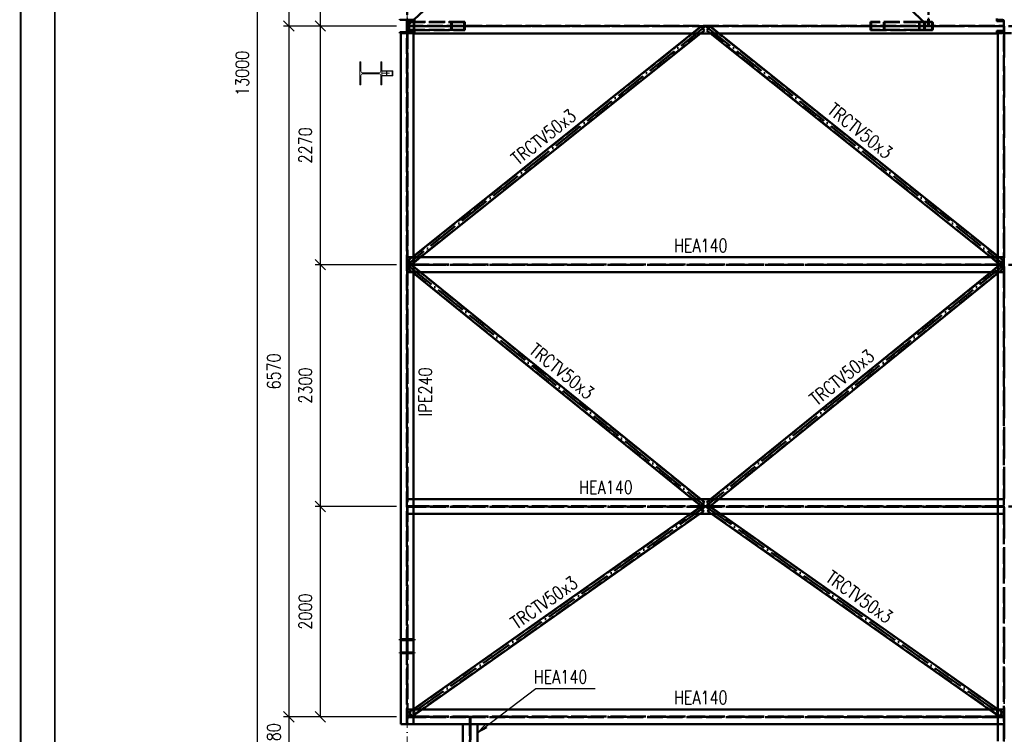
# Paper-space layout 'Layout1' of a CAD drawing. Extents: x -2 to 935, y -36 to 422.
# Tile 2 of 53: x 0 to 187, y 70 to 206. Entities that reach past the tile are written whole.
import ezdxf
from ezdxf.enums import TextEntityAlignment as Align

# ---------------------------------------------------------------- set-up
doc = ezdxf.new("R2010")
doc.units = 0
for name, pattern in [('ACAD_ISO02W100', [15, 12, -3]), ('ACAD_ISO04W100', [30.5, 24, -3, 0.5, -3]), ('HP_01_CER_B', [8, 5, -1, 1, -1])]:
    doc.linetypes.add(name, pattern=pattern)
doc.layers.get('0').update_dxf_attribs({"linetype": 'CONTINUOUS'})
doc.layers.get('DEFPOINTS').update_dxf_attribs({"color": 132, "linetype": 'CONTINUOUS'})
doc.layers.add('RAMECEK_HP', color=251, linetype='CONTINUOUS')
for name, color, linetype, lineweight in [('SS_1.ET-HALA_TaO-RASTR', 7, 'HP_01_CER_B', 13), ('SS_1.ET-HALA_TaO-SLOUP', 9, 'CONTINUOUS', 13), ('SS_1.ET-HALA_TaO-ZTUZENI_VODOROVNE', 9, 'CONTINUOUS', 13), ('SS_2.ET-HALA_TaO-VESTAVBA_A1÷B2-VAZBA2', 51, 'CONTINUOUS', 50), ('SS_KOTY', 3, 'CONTINUOUS', 25), ('SS_POPIS_PROFILU', 13, 'CONTINUOUS', 25)]:
    doc.layers.add(name, color=color, linetype=linetype, lineweight=lineweight)
doc.styles.add('ROMANS', font='romans.shx', dxfattribs={"width": 0.8})
doc.styles.add('romans.shx', font='romans.shx', dxfattribs={"height": 5})
doc.dimstyles.new('A-1_(2.5)_50AS', dxfattribs={"dimtxt": 2.5, "dimasz": 2, "dimexe": 1, "dimexo": 2, "dimgap": 0, "dimtad": 0, "dimdec": 1, "dimlfac": 50, "dimrnd": 1, "dimtxsty": 'ROMANS', "dimblk1": 'OBLIQUE', "dimblk2": 'OBLIQUE', "dimsah": 1, "dimcen": 2, "dimclrd": 256, "dimclre": 256, "dimclrt": 256, "dimadec": 1, "dimazin": 2, "dimtfac": 0.714286, "dimtdec": 1, "dimtmove": 0, "dimatfit": 3, "dimldrblk": 'OPEN', "dimfxl": 1, "dimtvp": 1.142857, "dimtfill": 1, "dimtolj": 1, "dimlwd": -1, "dimlwe": -1, "dimarcsym": 0})

# ---------------------------------------------------------------- blocks, each defined once
blk = doc.blocks.new('*U6')
at = {"layer": 'RAMECEK_HP', "lineweight": 35, "const_width": 0.35}
for points in [[(0, 420), (0, 0), (743, 0), (743, 420)], [(6.5, 413.5), (6.5, 6.5), (736.5, 6.5), (736.5, 413.5)]]:
    blk.add_lwpolyline(points, close=True, dxfattribs=at)
at = {"layer": 'DEFPOINTS', "style": 'ROMANS', "width": 0.8}
blk.add_attdef('TISK', text='', height=10, dxfattribs=at).set_placement((743, -33), align=Align.RIGHT)
blk = doc.blocks.new('_Oblique')
at = {"color": 0, "linetype": 'ByBlock', "lineweight": -2}
blk.add_line((-0.5, -0.5), (0.5, 0.5), dxfattribs=at)
blk = doc.blocks.new('*D14')
at = {"layer": 'DEFPOINTS', "color": 0, "transparency": 16777216}
for p in [(73.54, 73.57, -9801.32), (51.03, 65.97), (64.54, 65.97, -9790)]:
    blk.add_point(p, dxfattribs=at)
at = {"layer": 'SS_KOTY', "transparency": 16777216}
for p, q in [((71.54, 73.57), (50.03, 73.57)), ((51.03, 73.57), (51.03, 65.97)), ((62.54, 65.97), (50.03, 65.97))]:
    blk.add_line(p, q, dxfattribs=at)
at = {"layer": 'SS_KOTY', "transparency": 16777216, "xscale": 2, "yscale": 2, "zscale": 2}
for p, rotation in [((51.03, 73.57), 90), ((51.03, 65.97), 270)]:
    blk.add_blockref('_Oblique', p, dxfattribs=dict(at, rotation=rotation))
at = {"layer": 'SS_KOTY', "transparency": 16777216, "insert": (48.17, 69.77), "char_height": 2.5, "attachment_point": 5, "rotation": 90, "style": 'ROMANS', "bg_fill": 3, "box_fill_scale": 1.1, "bg_fill_color": 256, "bg_fill_true_color": 13158600, "bg_fill_transparency": 0}
blk.add_mtext('\\A1;380', dxfattribs=at)
blk = doc.blocks.new('_OPEN')
at = {"color": 0, "linetype": 'ByBlock'}
for p, q in [((-1, 0.167), (0, 0)), ((0, 0), (-1, -0.167)), ((0, 0), (-1, 0))]:
    blk.add_line(p, q, dxfattribs=at)
blk = doc.blocks.new('*D15')
at = {"layer": 'DEFPOINTS', "color": 0, "transparency": 16777216}
for p in [(57.03, 113.57), (73.54, 113.57, -9800), (73.54, 73.57, -9801.32)]:
    blk.add_point(p, dxfattribs=at)
at = {"layer": 'SS_KOTY', "transparency": 16777216}
for p, q in [((71.54, 113.57), (56.03, 113.57)), ((57.03, 73.57), (57.03, 113.57)), ((71.54, 73.57), (56.03, 73.57))]:
    blk.add_line(p, q, dxfattribs=at)
at = {"layer": 'SS_KOTY', "transparency": 16777216, "xscale": 2, "yscale": 2, "zscale": 2}
for p, rotation in [((57.03, 113.57), 90), ((57.03, 73.57), 270)]:
    blk.add_blockref('_Oblique', p, dxfattribs=dict(at, rotation=rotation))
at = {"layer": 'SS_KOTY', "transparency": 16777216, "insert": (54.17, 93.57), "char_height": 2.5, "attachment_point": 5, "rotation": 90, "style": 'ROMANS', "bg_fill": 3, "box_fill_scale": 1.1, "bg_fill_color": 256, "bg_fill_true_color": 13158600, "bg_fill_transparency": 0}
blk.add_mtext('\\A1;2000', dxfattribs=at)
blk = doc.blocks.new('*D16')
at = {"layer": 'DEFPOINTS', "color": 0, "transparency": 16777216}
for p in [(57.03, 159.57), (73.54, 159.57, -9801.32), (73.54, 113.57, -9800)]:
    blk.add_point(p, dxfattribs=at)
at = {"layer": 'SS_KOTY', "transparency": 16777216}
for p, q in [((71.54, 159.57), (56.03, 159.57)), ((57.03, 113.57), (57.03, 159.57)), ((71.54, 113.57), (56.03, 113.57))]:
    blk.add_line(p, q, dxfattribs=at)
at = {"layer": 'SS_KOTY', "transparency": 16777216, "xscale": 2, "yscale": 2, "zscale": 2}
for p, rotation in [((57.03, 159.57), 90), ((57.03, 113.57), 270)]:
    blk.add_blockref('_Oblique', p, dxfattribs=dict(at, rotation=rotation))
at = {"layer": 'SS_KOTY', "transparency": 16777216, "insert": (54.17, 136.57), "char_height": 2.5, "attachment_point": 5, "rotation": 90, "style": 'ROMANS', "bg_fill": 3, "box_fill_scale": 1.1, "bg_fill_color": 256, "bg_fill_true_color": 13158600, "bg_fill_transparency": 0}
blk.add_mtext('\\A1;2300', dxfattribs=at)
blk = doc.blocks.new('*D17')
at = {"layer": 'DEFPOINTS', "color": 0, "transparency": 16777216}
for p in [(57.03, 204.97), (73.54, 204.97, -9801.32), (73.54, 159.57, -9801.32)]:
    blk.add_point(p, dxfattribs=at)
at = {"layer": 'SS_KOTY', "transparency": 16777216}
for p, q in [((71.54, 204.97), (56.03, 204.97)), ((57.03, 159.57), (57.03, 204.97)), ((71.54, 159.57), (56.03, 159.57))]:
    blk.add_line(p, q, dxfattribs=at)
at = {"layer": 'SS_KOTY', "transparency": 16777216, "xscale": 2, "yscale": 2, "zscale": 2}
for p, rotation in [((57.03, 204.97), 90), ((57.03, 159.57), 270)]:
    blk.add_blockref('_Oblique', p, dxfattribs=dict(at, rotation=rotation))
at = {"layer": 'SS_KOTY', "transparency": 16777216, "insert": (54.17, 182.27), "char_height": 2.5, "attachment_point": 5, "rotation": 90, "style": 'ROMANS', "bg_fill": 3, "box_fill_scale": 1.1, "bg_fill_color": 256, "bg_fill_true_color": 13158600, "bg_fill_transparency": 0}
blk.add_mtext('\\A1;2270', dxfattribs=at)
blk = doc.blocks.new('*D18')
at = {"layer": 'DEFPOINTS', "color": 0, "transparency": 16777216}
for p in [(57.03, 250.97), (73.54, 250.97, -9800), (73.54, 204.97, -9801.32)]:
    blk.add_point(p, dxfattribs=at)
at = {"layer": 'SS_KOTY', "transparency": 16777216}
for p, q in [((71.54, 250.97), (56.03, 250.97)), ((57.03, 204.97), (57.03, 250.97)), ((71.54, 204.97), (56.03, 204.97))]:
    blk.add_line(p, q, dxfattribs=at)
at = {"layer": 'SS_KOTY', "transparency": 16777216, "xscale": 2, "yscale": 2, "zscale": 2}
for p, rotation in [((57.03, 250.97), 90), ((57.03, 204.97), 270)]:
    blk.add_blockref('_Oblique', p, dxfattribs=dict(at, rotation=rotation))
at = {"layer": 'SS_KOTY', "transparency": 16777216, "insert": (54.17, 227.97), "char_height": 2.5, "attachment_point": 5, "rotation": 90, "style": 'ROMANS', "bg_fill": 3, "box_fill_scale": 1.1, "bg_fill_color": 256, "bg_fill_true_color": 13158600, "bg_fill_transparency": 0}
blk.add_mtext('\\A1;2300', dxfattribs=at)
blk = doc.blocks.new('*D21')
at = {"layer": 'DEFPOINTS', "color": 0, "transparency": 16777216}
for p in [(73.54, 296.97, -9801.32), (51.03, 204.97), (73.54, 204.97, -9801.32)]:
    blk.add_point(p, dxfattribs=at)
at = {"layer": 'SS_KOTY', "transparency": 16777216}
for p, q in [((71.54, 296.97), (50.03, 296.97)), ((51.03, 296.97), (51.03, 204.97)), ((71.54, 204.97), (50.03, 204.97))]:
    blk.add_line(p, q, dxfattribs=at)
at = {"layer": 'SS_KOTY', "transparency": 16777216, "xscale": 2, "yscale": 2, "zscale": 2}
for p, rotation in [((51.03, 296.97), 90), ((51.03, 204.97), 270)]:
    blk.add_blockref('_Oblique', p, dxfattribs=dict(at, rotation=rotation))
at = {"layer": 'SS_KOTY', "transparency": 16777216, "insert": (48.17, 250.97), "char_height": 2.5, "attachment_point": 5, "rotation": 90, "style": 'ROMANS', "bg_fill": 3, "box_fill_scale": 1.1, "bg_fill_color": 256, "bg_fill_true_color": 13158600, "bg_fill_transparency": 0}
blk.add_mtext('\\A1;4600', dxfattribs=at)
blk = doc.blocks.new('*D22')
at = {"layer": 'DEFPOINTS', "color": 0, "transparency": 16777216}
for p in [(73.54, 204.97, -9801.32), (51.03, 73.57), (73.54, 73.57, -9801.32)]:
    blk.add_point(p, dxfattribs=at)
at = {"layer": 'SS_KOTY', "transparency": 16777216}
for p, q in [((71.54, 204.97), (50.03, 204.97)), ((51.03, 204.97), (51.03, 73.57)), ((71.54, 73.57), (50.03, 73.57))]:
    blk.add_line(p, q, dxfattribs=at)
at = {"layer": 'SS_KOTY', "transparency": 16777216, "xscale": 2, "yscale": 2, "zscale": 2}
for p, rotation in [((51.03, 204.97), 90), ((51.03, 73.57), 270)]:
    blk.add_blockref('_Oblique', p, dxfattribs=dict(at, rotation=rotation))
at = {"layer": 'SS_KOTY', "transparency": 16777216, "insert": (48.17, 139.27), "char_height": 2.5, "attachment_point": 5, "rotation": 90, "style": 'ROMANS', "bg_fill": 3, "box_fill_scale": 1.1, "bg_fill_color": 256, "bg_fill_true_color": 13158600, "bg_fill_transparency": 0}
blk.add_mtext('\\A1;6570', dxfattribs=at)
blk = doc.blocks.new('*D23')
at = {"layer": 'DEFPOINTS', "color": 0, "transparency": 16777216}
for p in [(64.54, 325.97, -9790), (45.03, 65.97), (64.54, 65.97, -9790)]:
    blk.add_point(p, dxfattribs=at)
at = {"layer": 'SS_KOTY', "transparency": 16777216}
for p, q in [((62.54, 325.97), (44.03, 325.97)), ((45.03, 325.97), (45.03, 65.97)), ((62.54, 65.97), (44.03, 65.97))]:
    blk.add_line(p, q, dxfattribs=at)
at = {"layer": 'SS_KOTY', "transparency": 16777216, "xscale": 2, "yscale": 2, "zscale": 2}
for p, rotation in [((45.03, 325.97), 90), ((45.03, 65.97), 270)]:
    blk.add_blockref('_Oblique', p, dxfattribs=dict(at, rotation=rotation))
at = {"layer": 'SS_KOTY', "transparency": 16777216, "insert": (42.17, 195.97), "char_height": 2.5, "attachment_point": 5, "rotation": 90, "style": 'ROMANS', "bg_fill": 3, "box_fill_scale": 1.1, "bg_fill_color": 256, "bg_fill_true_color": 13158600, "bg_fill_transparency": 0}
blk.add_mtext('\\A1;13000', dxfattribs=at)

psp = doc.layouts.get("Layout1")

# ---------------------------------------------------------------- linework, layer by layer
at = {"layer": 'SS_2.ET-HALA_TaO-VESTAVBA_A1÷B2-VAZBA2', "color": 7, "linetype": 'ACAD_ISO04W100', "ltscale": 0.25}
for p, q in [((172.7392, 296.9703), (172.7392, 204.9703)), ((123.1392, 250.9703), (172.7392, 204.9703)), ((130.3392, 204.9703), (187.1392, 159.5703)), ((163.0566, 204.9703), (172.7392, 204.9703)), ((187.1392, 204.9703), (187.1392, 67.5703)), ((300.7392, 204.9703), (187.1392, 204.9703)), ((187.1392, 159.5703), (130.3392, 113.5703)), ((300.7392, 159.5703), (187.1392, 159.5703)), ((130.3392, 113.5703), (187.1392, 73.5703)), ((300.7392, 113.5703), (187.1392, 113.5703)), ((85.5392, 73.5703), (85.5392, 66.1703))]:
    psp.add_line(p, q, dxfattribs=at)
at = {"layer": 'SS_2.ET-HALA_TaO-VESTAVBA_A1÷B2-VAZBA2', "color": 1, "linetype": 'Continuous', "ltscale": 0.25}
for p, q in [((74.9392, 206.3703), (74.9392, 205.9703)), ((185.7392, 205.9703), (185.7392, 206.3703)), ((185.7392, 206.1303), (186.8442, 206.1303)), ((187.0842, 205.8703), (185.8392, 205.8703)), ((187.0842, 205.8903), (187.0842, 205.8703)), ((187.0842, 205.8703), (187.0842, 204.0703)), ((74.7392, 203.6403), (74.7392, 160.9703)), ((127.7868, 203.5703), (74.7392, 161.1695)), ((74.9392, 203.9703), (74.9392, 203.5703)), ((74.9392, 203.5703), (185.7392, 203.5703)), ((76.0915, 160.9703), (129.3884, 203.5703)), ((131.2899, 203.5703), (184.5868, 160.9703)), ((185.9392, 161.1695), (132.8915, 203.5703)), ((185.7392, 203.5703), (185.7392, 203.9703)), ((186.8442, 203.8103), (185.7392, 203.8103)), ((185.7392, 203.6403), (188.5392, 203.6403)), ((185.8392, 204.0703), (187.0842, 204.0703)), ((185.9392, 114.9703), (185.9392, 203.6403)), ((187.0842, 204.0703), (187.0842, 204.0503)), ((74.7392, 160.9703), (185.9392, 160.9703)), ((74.7392, 160.9703), (74.7392, 158.1703)), ((74.7392, 158.1703), (74.7392, 114.9703)), ((74.7392, 158.1703), (185.9392, 158.1703)), ((74.7392, 157.9551), (127.816, 114.9703)), ((129.4049, 114.9703), (76.0623, 158.1703)), ((184.616, 158.1703), (131.2734, 114.9703)), ((132.8623, 114.9703), (185.9392, 157.9551)), ((74.7392, 114.9703), (185.9392, 114.9703)), ((74.7392, 114.9703), (74.7392, 112.1703)), ((185.9392, 112.1703), (185.9392, 114.9703)), ((127.4828, 112.1703), (74.7392, 75.0269)), ((74.7392, 112.1703), (74.7392, 74.9703)), ((74.7392, 112.1703), (185.9392, 112.1703)), ((76.3956, 74.9703), (129.2196, 112.1703)), ((131.4588, 112.1703), (184.2828, 74.9703)), ((185.9392, 75.0269), (133.1956, 112.1703)), ((185.9392, 74.9703), (185.9392, 112.1703)), ((74.7392, 88.3003), (74.9392, 88.3003)), ((74.9392, 88.1303), (74.7392, 88.1303)), ((74.9392, 88.3003), (74.9392, 88.1303)), ((74.7392, 85.8103), (74.9392, 85.8103)), ((74.9392, 85.6403), (74.7392, 85.6403)), ((74.9392, 85.8103), (74.9392, 85.6403)), ((185.9392, 74.9703), (74.7392, 74.9703)), ((74.7392, 74.9703), (74.7392, 72.1703)), ((185.9392, 72.1703), (185.9392, 74.9703)), ((185.9392, 72.1703), (74.7392, 72.1703)), ((84.1392, 72.1703), (84.1392, 66.1703)), ((86.9392, 66.1703), (86.9392, 72.1703)), ((185.9392, 68.9003), (185.9392, 72.1703))]:
    psp.add_line(p, q, dxfattribs=at)
at = {"layer": 'SS_2.ET-HALA_TaO-VESTAVBA_A1÷B2-VAZBA2', "color": 3, "linetype": 'ACAD_ISO02W100', "ltscale": 0.25}
for p, q in [((172.6842, 205.0253), (172.6842, 206.2703)), ((172.7942, 206.2703), (172.7942, 205.0253)), ((84.4136, 205.6903), (74.8151, 205.6903)), ((74.8151, 205.6903), (74.8151, 204.2503)), ((84.4136, 204.2503), (74.8151, 204.2503)), ((84.546, 205.7703), (74.8635, 205.7703)), ((74.8635, 205.7703), (74.8635, 204.1703)), ((81.8975, 204.1703), (81.8975, 205.7703)), ((82.0299, 204.2503), (82.0299, 205.6903)), ((84.4136, 204.2503), (84.4136, 205.6903)), ((84.546, 204.1703), (84.546, 205.7703)), ((127.7868, 203.5703), (129.4695, 204.9153)), ((130.0939, 204.1341), (129.4695, 204.9153)), ((131.2088, 204.9153), (130.5845, 204.1341)), ((131.2088, 204.9153), (131.1714, 204.8684)), ((131.1714, 204.8684), (186.8564, 160.3596)), ((132.8915, 203.5703), (131.2088, 204.9153)), ((170.9726, 205.7703), (161.7323, 205.7703)), ((161.7323, 205.7703), (161.7323, 204.1703)), ((171.0209, 205.6903), (161.8648, 205.6903)), ((161.8648, 205.6903), (161.8648, 204.2503)), ((171.0209, 204.2503), (161.8648, 204.2503)), ((164.2485, 205.6903), (164.2485, 204.2503)), ((164.3809, 205.7703), (164.3809, 204.1703)), ((171.9392, 205.7703), (170.9726, 205.7703)), ((170.9726, 204.1703), (170.9726, 205.7703)), ((171.8908, 205.6903), (171.0209, 205.6903)), ((171.0209, 204.2503), (171.0209, 205.6903)), ((171.8908, 204.2503), (171.0209, 204.2503)), ((171.8908, 204.2503), (171.8908, 205.6903)), ((171.9392, 205.6103), (171.9392, 205.7703)), ((171.9392, 204.3303), (171.9392, 205.6103)), ((171.9392, 204.1703), (171.9392, 204.3303)), ((172.0192, 205.6103), (172.0192, 204.3303)), ((173.3792, 205.7703), (172.0992, 205.7703)), ((173.3792, 205.6903), (172.0992, 205.6903)), ((173.3792, 204.2503), (172.0992, 204.2503)), ((173.4592, 204.3303), (173.4592, 205.6103)), ((173.5392, 205.6103), (173.5392, 204.3303)), ((74.8635, 204.1703), (84.546, 204.1703)), ((129.3884, 203.5703), (130.0939, 204.1341)), ((130.0939, 204.1341), (130.0564, 204.181)), ((131.2899, 203.5703), (130.5845, 204.1341)), ((186.307, 159.6722), (130.6219, 204.181)), ((161.7323, 204.1703), (170.9726, 204.1703)), ((170.9726, 204.1703), (171.9392, 204.1703)), ((172.0992, 204.1703), (173.3792, 204.1703)), ((187.0772, 68.9003), (187.0772, 203.6403)), ((186.8939, 160.4064), (185.9392, 161.1695)), ((74.6392, 159.6253), (74.7099, 159.6253)), ((74.6392, 159.6253), (74.6392, 159.5153)), ((74.7099, 159.5153), (74.6392, 159.5153)), ((74.7099, 159.6253), (74.7392, 159.6253)), ((74.7392, 159.5153), (74.7099, 159.5153)), ((74.7392, 159.6253), (185.9392, 159.6253)), ((185.9392, 159.5153), (74.7392, 159.5153)), ((130.61, 114.3558), (186.3145, 159.4687)), ((186.2695, 159.6253), (184.5868, 160.9703)), ((184.616, 158.1703), (186.2768, 159.5153)), ((185.9392, 160.9703), (187.0772, 160.9703)), ((185.9392, 159.6253), (185.9685, 159.6253)), ((185.9685, 159.5153), (185.9392, 159.5153)), ((185.9685, 159.6253), (186.0392, 159.6253)), ((186.0392, 159.5153), (185.9685, 159.5153)), ((186.0392, 159.6253), (187.0772, 159.6253)), ((186.0392, 159.5153), (186.0392, 159.6253)), ((187.0772, 159.5153), (186.0392, 159.5153)), ((186.2695, 159.6253), (186.8939, 160.4064)), ((186.9061, 158.7382), (186.2768, 159.5153)), ((186.8684, 158.7848), (131.1638, 113.6719)), ((185.9392, 157.9551), (186.9061, 158.7382)), ((185.9392, 158.1703), (187.0772, 158.1703)), ((129.4768, 113.6253), (127.816, 114.9703)), ((130.1061, 114.4024), (129.4049, 114.9703)), ((129.4768, 113.6253), (130.1061, 114.4024)), ((130.5722, 114.4024), (131.2734, 114.9703)), ((130.5722, 114.4024), (131.2016, 113.6253)), ((131.2016, 113.6253), (132.8623, 114.9703)), ((185.9392, 114.9703), (187.0772, 114.9703)), ((74.6392, 113.6253), (74.7099, 113.6253)), ((74.6392, 113.6253), (74.6392, 113.5153)), ((74.7099, 113.5153), (74.6392, 113.5153)), ((74.7099, 113.6253), (74.7392, 113.6253)), ((74.7392, 113.5153), (74.7099, 113.5153)), ((74.7392, 113.6253), (185.9392, 113.6253)), ((185.9392, 113.5153), (74.7392, 113.5153)), ((127.4828, 112.1703), (129.3927, 113.5153)), ((129.2196, 112.1703), (129.9684, 112.6977)), ((129.9684, 112.6977), (129.3927, 113.5153)), ((131.2857, 113.5153), (130.7099, 112.6977)), ((131.2511, 113.4662), (130.7099, 112.6977)), ((131.4588, 112.1703), (130.7099, 112.6977)), ((186.2272, 73.6744), (130.7444, 112.7467)), ((131.2511, 113.4662), (186.7339, 74.3939)), ((133.1956, 112.1703), (131.2857, 113.5153)), ((185.9392, 113.6253), (185.9685, 113.6253)), ((185.9685, 113.5153), (185.9392, 113.5153)), ((185.9685, 113.6253), (186.0392, 113.6253)), ((186.0392, 113.5153), (185.9685, 113.5153)), ((186.0392, 113.6253), (187.0772, 113.6253)), ((186.0392, 113.5153), (186.0392, 113.6253)), ((187.0772, 113.5153), (186.0392, 113.5153)), ((185.9392, 112.1703), (187.0772, 112.1703)), ((74.4857, 73.6253), (76.3956, 74.9703)), ((186.1927, 73.6253), (184.2828, 74.9703)), ((185.9392, 74.9535), (185.9154, 74.9703)), ((186.7684, 74.4429), (185.9392, 75.0269)), ((185.9392, 74.9703), (187.0772, 74.9703)), ((74.6392, 73.6253), (74.7099, 73.6253)), ((74.6392, 73.6253), (74.6392, 73.5153)), ((74.7099, 73.5153), (74.6392, 73.5153)), ((74.7099, 73.6253), (74.7392, 73.6253)), ((74.7392, 73.5153), (74.7099, 73.5153)), ((74.7392, 73.6253), (185.9392, 73.6253)), ((185.9392, 73.5153), (74.7392, 73.5153)), ((85.4842, 72.2703), (85.4842, 73.5153)), ((85.5942, 73.5153), (85.5942, 72.2703)), ((185.9392, 73.6253), (185.9685, 73.6253)), ((185.9685, 73.5153), (185.9392, 73.5153)), ((185.9685, 73.6253), (186.0392, 73.6253)), ((186.0392, 73.5153), (185.9685, 73.5153)), ((186.0392, 73.6253), (187.0772, 73.6253)), ((186.0392, 73.5153), (186.0392, 73.6253)), ((187.0772, 73.5153), (186.0392, 73.5153)), ((186.1927, 73.6253), (186.7684, 74.4429)), ((85.5942, 72.2703), (85.4842, 72.2703)), ((85.4842, 72.1996), (85.4842, 72.2703)), ((85.4842, 72.1703), (85.4842, 72.1996)), ((85.4842, 66.1703), (85.4842, 72.1703)), ((85.5942, 72.2703), (85.5942, 72.1996)), ((85.5942, 72.1996), (85.5942, 72.1703)), ((85.5942, 72.1703), (85.5942, 66.1703)), ((187.0772, 72.1703), (185.9392, 72.1703))]:
    psp.add_line(p, q, dxfattribs=at)
at = {"layer": 'SS_2.ET-HALA_TaO-VESTAVBA_A1÷B2-VAZBA2', "color": 1, "linetype": 'Continuous', "ltscale": 0.25, "extrusion": (0, 0, -1)}
for centre, start, end in [((-186.8442, 205.8903), 90, 180), ((-186.8442, 204.0503), 180, 270)]:
    psp.add_arc(centre, 0.24, start, end, dxfattribs=at)
at = {"layer": 'SS_2.ET-HALA_TaO-VESTAVBA_A1÷B2-VAZBA2', "color": 1, "linetype": 'Continuous', "ltscale": 0.25, "extrusion": (-1.5069e-13, 3.63798e-13, -1)}
psp.add_arc((-74.8392, 205.9703), 0.1, 180, 270, dxfattribs=at)
at = {"layer": 'SS_2.ET-HALA_TaO-VESTAVBA_A1÷B2-VAZBA2', "color": 3, "linetype": 'ACAD_ISO02W100', "ltscale": 0.25}
for centre, start, end in [((172.0992, 205.6103), 90, 180), ((172.0992, 204.3303), 180, 270), ((173.3792, 205.6103), 0, 90), ((173.3792, 204.3303), 270, 0)]:
    psp.add_arc(centre, 0.16, start, end, dxfattribs=at)
at = {"layer": 'SS_2.ET-HALA_TaO-VESTAVBA_A1÷B2-VAZBA2', "color": 3, "linetype": 'ACAD_ISO02W100', "ltscale": 0.25, "extrusion": (1.81899e-12, -7.5345e-13, -1)}
psp.add_arc((-172.0992, 205.6103), 0.08, 0, 90, dxfattribs=at)
at = {"layer": 'SS_2.ET-HALA_TaO-VESTAVBA_A1÷B2-VAZBA2', "color": 3, "linetype": 'ACAD_ISO02W100', "ltscale": 0.25, "extrusion": (9.09495e-13, 3.76725e-13, -1)}
psp.add_arc((-172.0992, 204.3303), 0.08, 270, 0, dxfattribs=at)
at = {"layer": 'SS_2.ET-HALA_TaO-VESTAVBA_A1÷B2-VAZBA2', "color": 3, "linetype": 'ACAD_ISO02W100', "ltscale": 0.25, "extrusion": (-7.5345e-13, -1.81899e-12, -1)}
psp.add_arc((-173.3792, 205.6103), 0.08, 90, 180, dxfattribs=at)
at = {"layer": 'SS_2.ET-HALA_TaO-VESTAVBA_A1÷B2-VAZBA2', "color": 3, "linetype": 'ACAD_ISO02W100', "ltscale": 0.25, "extrusion": (-3.76725e-13, 9.09495e-13, -1)}
psp.add_arc((-173.3792, 204.3303), 0.08, 180, 270, dxfattribs=at)
at = {"layer": 'SS_2.ET-HALA_TaO-VESTAVBA_A1÷B2-VAZBA2', "color": 1, "linetype": 'Continuous', "ltscale": 0.25, "extrusion": (3.63798e-13, 1.5069e-13, -1)}
psp.add_arc((-185.8392, 205.9703), 0.1, 270, 0, dxfattribs=at)
at = {"layer": 'SS_2.ET-HALA_TaO-VESTAVBA_A1÷B2-VAZBA2', "color": 1, "linetype": 'Continuous', "ltscale": 0.25, "extrusion": (-1.5069e-13, -3.63798e-13, -1)}
psp.add_arc((-74.8392, 203.9703), 0.1, 90, 180, dxfattribs=at)
at = {"layer": 'SS_2.ET-HALA_TaO-VESTAVBA_A1÷B2-VAZBA2', "color": 1, "linetype": 'Continuous', "ltscale": 0.25, "extrusion": (3.63798e-13, -1.5069e-13, -1)}
psp.add_arc((-185.8392, 203.9703), 0.1, 0, 90, dxfattribs=at)
at = {"layer": 'SS_POPIS_PROFILU', "color": 0, "linetype": 'ByBlock'}
for p, q in [((86.9392, 70.4929), (88.329, 71.9693)), ((86.9392, 70.4929), (88.5308, 71.704)), ((88.7327, 71.4387), (86.9392, 70.4929))]:
    psp.add_line(p, q, dxfattribs=at)
at = {"layer": 'SS_POPIS_PROFILU', "color": 13}
psp.add_lwpolyline([(86.9392, 70.4929), (98.0091, 78.9158), (109.3424, 78.9158)], dxfattribs=at)

# ---------------------------------------------------------------- block references
at = {"layer": 'RAMECEK_HP'}
psp.add_blockref('*U6', (0, 0), dxfattribs=at)

# ---------------------------------------------------------------- texts
at = {"layer": 'SS_POPIS_PROFILU', "color": 13, "style": 'romans.shx', "width": 0.8}
for s, rotation, p in [('TRCTV50x3', 321.364803, (153.3083, 188.5583)), ('TRCTV50x3', 38.635197, (94.6168, 178.3647)), ('TRCTV50x3', 320.997401, (96.5487, 142.893)), ('TRCTV50x3', 39.002599, (151.442, 132.6178)), ('IPE240', 90, (78.2392, 130.7553)), ('TRCTV50x3', 324.845822, (152.9365, 99.517)), ('TRCTV50x3', 35.154178, (94.3932, 90.1165))]:
    psp.add_text(s, height=2.5, rotation=rotation, dxfattribs=at).set_placement(p)
for p in [(124.3004, 161.9803), (106.2594, 115.9803), (97.632, 79.9158), (124.3004, 75.9803)]:
    psp.add_text('HEA140', height=2.5, dxfattribs=at).set_placement(p)

# ---------------------------------------------------------------- next in the draw order: dimensions: what is measured, and where the dimension line sits
at = {"layer": 'SS_KOTY'}
dim = psp.add_linear_dim(base=(51.0305, 65.9703), p1=(73.5392, 73.5703, -9801.32), p2=(64.5392, 65.9703, -9790), angle=90, dimstyle='A-1_(2.5)_50AS', dxfattribs=at)
dim.commit()
dim.dimension.update_dxf_attribs({"geometry": '*D14', "text_midpoint": (48.1734, 69.7703)})

# ---------------------------------------------------------------- next in the draw order: dimensions: what is measured, and where the dimension line sits
dim = psp.add_linear_dim(base=(57.0305, 113.5703), p1=(73.5392, 73.5703, -9801.32), p2=(73.5392, 113.5703, -9800), angle=90, dimstyle='A-1_(2.5)_50AS', override={"dimtmove": 1}, dxfattribs=at)
dim.commit()
dim.dimension.update_dxf_attribs({"geometry": '*D15', "text_midpoint": (54.1734, 93.5703)})

# ---------------------------------------------------------------- next in the draw order: dimensions: what is measured, and where the dimension line sits
dim = psp.add_linear_dim(base=(57.0305, 159.5703), p1=(73.5392, 113.5703, -9800), p2=(73.5392, 159.5703, -9801.32), angle=90, dimstyle='A-1_(2.5)_50AS', override={"dimtmove": 1}, dxfattribs=at)
dim.commit()
dim.dimension.update_dxf_attribs({"geometry": '*D16', "text_midpoint": (54.1734, 136.5703)})

# ---------------------------------------------------------------- next in the draw order: dimensions: what is measured, and where the dimension line sits
dim = psp.add_linear_dim(base=(57.0305, 204.9703), p1=(73.5392, 159.5703, -9801.32), p2=(73.5392, 204.9703, -9801.32), angle=90, dimstyle='A-1_(2.5)_50AS', override={"dimtmove": 1}, dxfattribs=at)
dim.commit()
dim.dimension.update_dxf_attribs({"geometry": '*D17', "text_midpoint": (54.1734, 182.2703)})

# ---------------------------------------------------------------- next in the draw order: dimensions: what is measured, and where the dimension line sits
dim = psp.add_linear_dim(base=(57.0305, 250.9703), p1=(73.5392, 204.9703, -9801.32), p2=(73.5392, 250.9703, -9800), angle=90, dimstyle='A-1_(2.5)_50AS', override={"dimtmove": 1}, dxfattribs=at)
dim.commit()
dim.dimension.update_dxf_attribs({"geometry": '*D18', "text_midpoint": (54.1734, 227.9703)})

# ---------------------------------------------------------------- next in the draw order: dimensions: what is measured, and where the dimension line sits
dim = psp.add_linear_dim(base=(51.0305, 204.9703), p1=(73.5392, 296.9703, -9801.32), p2=(73.5392, 204.9703, -9801.32), angle=90, dimstyle='A-1_(2.5)_50AS', dxfattribs=at)
dim.commit()
dim.dimension.update_dxf_attribs({"geometry": '*D21', "text_midpoint": (48.1734, 250.9703)})

# ---------------------------------------------------------------- next in the draw order: dimensions: what is measured, and where the dimension line sits
dim = psp.add_linear_dim(base=(51.0305, 73.5703), p1=(73.5392, 204.9703, -9801.32), p2=(73.5392, 73.5703, -9801.32), angle=90, dimstyle='A-1_(2.5)_50AS', override={"dimtmove": 1}, dxfattribs=at)
dim.commit()
dim.dimension.update_dxf_attribs({"geometry": '*D22', "text_midpoint": (48.1734, 139.2703)})

# ---------------------------------------------------------------- next in the draw order: linework, layer by layer
at = {"layer": 'SS_1.ET-HALA_TaO-RASTR', "linetype": 'ACAD_ISO04W100', "ltscale": 0.25}
psp.add_line((73.5392, 40.9703), (73.5392, 354.7067), dxfattribs=at)
at = {"layer": 'SS_1.ET-HALA_TaO-SLOUP', "color": 5, "linetype": 'Continuous', "ltscale": 0.25}
for p, q in [((68.7392, 198.1703), (68.5192, 198.1703)), ((68.5192, 198.1703), (68.5192, 196.4003)), ((68.7392, 193.7703), (68.7392, 198.1703)), ((68.5192, 195.5403), (68.5192, 193.7703)), ((68.5192, 193.7703), (68.7392, 193.7703))]:
    psp.add_line(p, q, dxfattribs=at)
at = {"layer": 'SS_1.ET-HALA_TaO-SLOUP', "color": 5, "linetype": 'Continuous', "ltscale": 0.25, "extrusion": (8.37167e-14, -2.0211e-13, -1)}
psp.add_arc((-68.1592, 196.4003), 0.36, 180, 270, dxfattribs=at)
at = {"layer": 'SS_1.ET-HALA_TaO-SLOUP', "color": 5, "linetype": 'Continuous', "ltscale": 0.25, "extrusion": (8.37167e-14, 2.0211e-13, -1)}
psp.add_arc((-68.1592, 195.5403), 0.36, 90, 180, dxfattribs=at)
at = {"layer": 'SS_1.ET-HALA_TaO-ZTUZENI_VODOROVNE', "color": 5, "linetype": 'Continuous', "ltscale": 0.25}
for p, q in [((70.8068, 196.4703), (68.7392, 196.4703)), ((68.7392, 195.4703), (70.8068, 195.4703)), ((70.8068, 195.4703), (70.8068, 196.4703))]:
    psp.add_line(p, q, dxfattribs=at)
at = {"layer": 'SS_1.ET-HALA_TaO-ZTUZENI_VODOROVNE', "color": 9, "linetype": 'ACAD_ISO02W100', "ltscale": 0.25}
for p, q in [((70.7106, 196.3903), (68.7392, 196.3903)), ((70.7106, 195.5503), (68.7392, 195.5503)), ((69.6049, 195.4703), (69.6049, 196.4703)), ((69.7011, 195.5503), (69.7011, 196.3903)), ((70.7106, 195.5503), (70.7106, 196.3903))]:
    psp.add_line(p, q, dxfattribs=at)
at = {"layer": 'SS_1.ET-HALA_TaO-ZTUZENI_VODOROVNE', "color": 9, "linetype": 'ACAD_ISO04W100', "ltscale": 0.25}
psp.add_line((68.7392, 195.9703), (70.2058, 195.9703), dxfattribs=at)
at = {"layer": 'SS_2.ET-HALA_TaO-VESTAVBA_A1÷B2-VAZBA2', "color": 7, "linetype": 'ACAD_ISO04W100', "ltscale": 0.25}
for p, q in [((73.5392, 296.9703), (73.5392, 204.9703)), ((123.1392, 250.9703), (73.5392, 204.9703)), ((130.3392, 204.9703), (73.5392, 159.5703)), ((83.2217, 204.9703), (73.5392, 204.9703)), ((73.5392, 204.9703), (73.5392, 72.1703)), ((187.1392, 204.9703), (73.5392, 204.9703)), ((73.5392, 159.5703), (130.3392, 113.5703)), ((187.1392, 159.5703), (73.5392, 159.5703)), ((130.3392, 113.5703), (73.5392, 73.5703)), ((187.1392, 113.5703), (73.5392, 113.5703)), ((187.1392, 73.5703), (73.5392, 73.5703))]:
    psp.add_line(p, q, dxfattribs=at)
at = {"layer": 'SS_2.ET-HALA_TaO-VESTAVBA_A1÷B2-VAZBA2', "color": 1, "linetype": 'Continuous', "ltscale": 0.25}
for p, q in [((72.1392, 206.3003), (72.1392, 206.1303)), ((72.1392, 206.1303), (73.2442, 206.1303)), ((73.8342, 206.1303), (74.9392, 206.1303)), ((73.4842, 204.0503), (73.4842, 205.8903)), ((73.5942, 205.8903), (73.5942, 204.0503)), ((74.8392, 205.8703), (73.5942, 205.8703)), ((73.2442, 203.8103), (72.1392, 203.8103)), ((72.1392, 203.8103), (72.1392, 203.6403)), ((72.1392, 203.6403), (74.9392, 203.6403)), ((72.3392, 203.6403), (72.3392, 72.1703)), ((73.5942, 204.0703), (74.8392, 204.0703)), ((74.9392, 203.8103), (73.8342, 203.8103)), ((72.1392, 88.3003), (72.3392, 88.3003)), ((72.1392, 88.3003), (72.1392, 88.1303)), ((72.3392, 88.1303), (72.1392, 88.1303)), ((72.1392, 85.8103), (72.3392, 85.8103)), ((72.1392, 85.8103), (72.1392, 85.6403)), ((72.3392, 85.6403), (72.1392, 85.6403)), ((74.7392, 72.1703), (72.3392, 72.1703))]:
    psp.add_line(p, q, dxfattribs=at)
at = {"layer": 'SS_2.ET-HALA_TaO-VESTAVBA_A1÷B2-VAZBA2', "color": 3, "linetype": 'ACAD_ISO02W100', "ltscale": 0.25}
for p, q in [((73.5942, 205.0253), (187.0842, 205.0253)), ((187.0842, 204.9153), (73.5942, 204.9153)), ((129.507, 204.8684), (73.8219, 160.3596)), ((74.8635, 205.7703), (73.8969, 205.7703)), ((73.8969, 205.7703), (73.8969, 204.1703)), ((74.8151, 205.6903), (73.9452, 205.6903)), ((73.9452, 205.6903), (73.9452, 204.2503)), ((74.8151, 204.2503), (73.9452, 204.2503)), ((73.4772, 72.1703), (73.4772, 203.6403)), ((73.6012, 203.6403), (73.6012, 72.1703)), ((73.8969, 204.1703), (74.8635, 204.1703)), ((74.3714, 159.6722), (130.0564, 204.181)), ((73.7845, 160.4064), (74.7392, 161.1695)), ((73.6012, 160.9703), (74.7392, 160.9703)), ((73.6012, 159.6253), (74.6392, 159.6253)), ((74.6392, 159.5153), (73.6012, 159.5153)), ((74.4016, 159.5153), (73.7722, 158.7382)), ((73.7845, 160.4064), (74.4088, 159.6253)), ((74.3638, 159.4687), (130.0684, 114.3558)), ((76.0623, 158.1703), (74.4016, 159.5153)), ((74.4088, 159.6253), (76.0915, 160.9703)), ((73.6012, 158.1703), (74.7392, 158.1703)), ((74.7392, 157.9551), (73.7722, 158.7382)), ((129.5145, 113.6719), (73.81, 158.7848)), ((73.6012, 114.9703), (74.7392, 114.9703)), ((73.6012, 113.6253), (74.6392, 113.6253)), ((74.6392, 113.5153), (73.6012, 113.5153)), ((129.4272, 113.4662), (73.9444, 74.3939)), ((74.4511, 73.6744), (129.9339, 112.7467)), ((73.6012, 112.1703), (74.7392, 112.1703)), ((72.3392, 88.3003), (74.7392, 88.3003)), ((73.2442, 88.1303), (72.3392, 88.1303)), ((74.7392, 88.1303), (73.8342, 88.1303)), ((73.4842, 86.0503), (73.4842, 87.8903)), ((73.5942, 87.8903), (73.5942, 86.0503)), ((72.3392, 85.8103), (73.2442, 85.8103)), ((74.7392, 85.6403), (72.3392, 85.6403)), ((73.8342, 85.8103), (74.7392, 85.8103)), ((73.6012, 74.9703), (74.7392, 74.9703)), ((73.9099, 74.4429), (74.7392, 75.0269)), ((73.6012, 73.6253), (74.6392, 73.6253)), ((74.6392, 73.5153), (73.6012, 73.5153)), ((73.9099, 74.4429), (74.4857, 73.6253))]:
    psp.add_line(p, q, dxfattribs=at)
at = {"layer": 'SS_2.ET-HALA_TaO-VESTAVBA_A1÷B2-VAZBA2', "color": 1, "linetype": 'Continuous', "ltscale": 0.25, "extrusion": (0, 0, -1)}
for centre, start, end in [((-73.2442, 205.8903), 90, 180), ((-73.8342, 205.8903), 0, 90), ((-73.2442, 204.0503), 180, 270), ((-73.8342, 204.0503), 270, 0)]:
    psp.add_arc(centre, 0.24, start, end, dxfattribs=at)
at = {"layer": 'SS_2.ET-HALA_TaO-VESTAVBA_A1÷B2-VAZBA2', "color": 3, "linetype": 'ACAD_ISO02W100', "ltscale": 0.25, "extrusion": (-1.25575e-13, -3.03165e-13, -1)}
psp.add_arc((-73.2442, 87.8903), 0.24, 90, 180, dxfattribs=at)
at = {"layer": 'SS_2.ET-HALA_TaO-VESTAVBA_A1÷B2-VAZBA2', "color": 3, "linetype": 'ACAD_ISO02W100', "ltscale": 0.25, "extrusion": (3.03165e-13, -1.25575e-13, -1)}
psp.add_arc((-73.8342, 87.8903), 0.24, 0, 90, dxfattribs=at)
at = {"layer": 'SS_2.ET-HALA_TaO-VESTAVBA_A1÷B2-VAZBA2', "color": 3, "linetype": 'ACAD_ISO02W100', "ltscale": 0.25, "extrusion": (-6.27875e-14, 1.51582e-13, -1)}
psp.add_arc((-73.2442, 86.0503), 0.24, 180, 270, dxfattribs=at)
at = {"layer": 'SS_2.ET-HALA_TaO-VESTAVBA_A1÷B2-VAZBA2', "color": 3, "linetype": 'ACAD_ISO02W100', "ltscale": 0.25, "extrusion": (1.51582e-13, 6.27875e-14, -1)}
psp.add_arc((-73.8342, 86.0503), 0.24, 270, 0, dxfattribs=at)

# ---------------------------------------------------------------- next in the draw order: dimensions: what is measured, and where the dimension line sits
at = {"layer": 'SS_KOTY'}
dim = psp.add_linear_dim(base=(45.0305, 65.9703), p1=(64.5392, 325.9703, -9790), p2=(64.5392, 65.9703, -9790), angle=90, dimstyle='A-1_(2.5)_50AS', dxfattribs=at)
dim.commit()
dim.dimension.update_dxf_attribs({"geometry": '*D23', "text_midpoint": (42.1734, 195.9703)})

# ---------------------------------------------------------------- next in the draw order: linework, layer by layer
at = {"layer": 'SS_1.ET-HALA_TaO-SLOUP', "color": 5, "linetype": 'Continuous', "ltscale": 0.25}
for p, q in [((64.7592, 198.1703), (64.5392, 198.1703)), ((64.5392, 198.1703), (64.5392, 193.7703)), ((64.7592, 196.4003), (64.7592, 198.1703)), ((64.7592, 193.7703), (64.7592, 195.5403)), ((68.1592, 196.0403), (65.1192, 196.0403)), ((65.1192, 195.9003), (68.1592, 195.9003)), ((64.5392, 193.7703), (64.7592, 193.7703))]:
    psp.add_line(p, q, dxfattribs=at)
at = {"layer": 'SS_1.ET-HALA_TaO-SLOUP', "color": 5, "linetype": 'Continuous', "ltscale": 0.25, "extrusion": (1.01055e-13, 4.18583e-14, -1)}
psp.add_arc((-65.1192, 196.4003), 0.36, 270, 0, dxfattribs=at)
at = {"layer": 'SS_1.ET-HALA_TaO-SLOUP', "color": 5, "linetype": 'Continuous', "ltscale": 0.25, "extrusion": (1.01055e-13, -4.18583e-14, -1)}
psp.add_arc((-65.1192, 195.5403), 0.36, 0, 90, dxfattribs=at)

doc.saveas('drawing.dxf')
